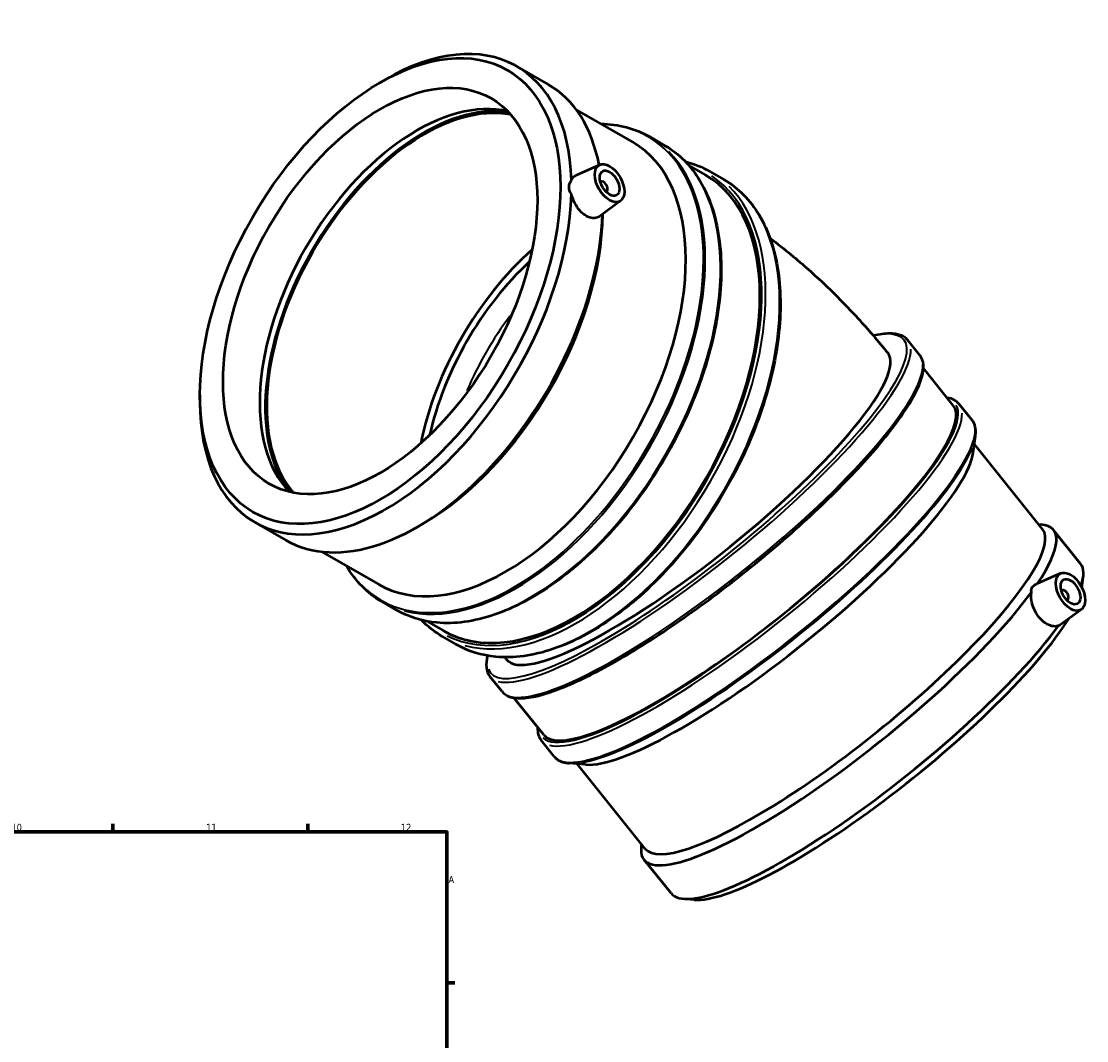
# Model space of a CAD drawing. Header units: millimetres. Extents: x -42 to 1051, y -95 to 1093.
# Tile 8 of 8: x 668 to 1051, y 499 to 866. Entities that reach past the tile are written whole.
import ezdxf

# ---------------------------------------------------------------- set-up
doc = ezdxf.new("R2010")
doc.units = ezdxf.units.MM
for name, color, linetype, lineweight in [('Border (ISO)', 7, 'Continuous', 70), ('Visible (ISO)', 7, 'Continuous', 50), ('Visible Narrow (ISO)', 7, 'Continuous', 35)]:
    doc.layers.add(name, color=color, linetype=linetype, lineweight=lineweight)
doc.styles.add('Note Text (ISO)', font='tahoma.ttf')

# ---------------------------------------------------------------- blocks, each defined once
blk = doc.blocks.new('Borders Default Border')
at = {"layer": 'Border (ISO)'}
for p, q in [((70.08, 574), (70.08, 576.9)), ((140.17, 574), (140.17, 576.9)), ((210.25, 574), (210.25, 576.9)), ((280.33, 574), (280.33, 576.9)), ((350.42, 574), (350.42, 576.9)), ((490.58, 574), (490.58, 576.9)), ((560.67, 574), (560.67, 576.9)), ((630.75, 574), (630.75, 576.9)), ((700.83, 574), (700.83, 576.9)), ((770.92, 574), (770.92, 576.9)), ((20, 519.75), (17.1, 519.75)), ((821, 519.75), (823.9, 519.75)), ((20, 445.5), (17.1, 445.5)), ((821, 445.5), (823.9, 445.5)), ((20, 371.25), (17.1, 371.25)), ((821, 371.25), (823.9, 371.25)), ((20, 222.75), (17.1, 222.75)), ((821, 222.75), (823.9, 222.75)), ((20, 148.5), (17.1, 148.5)), ((821, 148.5), (823.9, 148.5)), ((20, 74.25), (17.1, 74.25)), ((821, 74.25), (823.9, 74.25)), ((70.08, 20), (70.08, 17.1)), ((140.17, 20), (140.17, 17.1)), ((210.25, 20), (210.25, 17.1)), ((280.33, 20), (280.33, 17.1)), ((350.42, 20), (350.42, 17.1)), ((490.58, 20), (490.58, 17.1)), ((560.67, 20), (560.67, 17.1)), ((630.75, 20), (630.75, 17.1)), ((700.83, 20), (700.83, 17.1)), ((770.92, 20), (770.92, 17.1))]:
    blk.add_line(p, q, dxfattribs=at)
at = {"layer": 'Border (ISO)', "flags": 128}
for points in [[(420.5, 594), (420.5, 574), (414.73, 584), (426.27, 584), (420.5, 574)], [(20, 20), (20, 574), (821, 574), (821, 20), (20, 20)], [(0, 297), (20, 297), (10, 302.77), (10, 291.23), (20, 297)], [(841, 297), (821, 297), (831, 302.77), (831, 291.23), (821, 297)], [(420.5, 0), (420.5, 20), (414.73, 10), (426.27, 10), (420.5, 20)]]:
    blk.add_lwpolyline(points, dxfattribs=at)
at = {"layer": 'Border (ISO)', "color": 232, "true_color": 0xca0064, "char_height": 2.5, "attachment_point": 7, "style": 'Note Text (ISO)'}
for s, insert in [('1', (34.48, 574.4)), ('2', (104.37, 574.4)), ('3', (174.43, 574.35)), ('4', (244.42, 574.4)), ('5', (314.64, 574.35)), ('6', (384.66, 574.35)), ('7', (454.77, 574.4)), ('8', (524.81, 574.34)), ('9', (594.88, 574.35)), ('10', (664.29, 574.35)), ('11', (734.37, 574.4)), ('12', (804.46, 574.4)), ('A', (17.29, 555.62)), ('A', (821.59, 555.62)), ('B', (17.59, 481.38)), ('B', (821.89, 481.38)), ('C', (17.43, 407.08)), ('C', (821.73, 407.08)), ('D', (17.43, 332.88)), ('D', (821.73, 332.88)), ('E', (17.64, 258.63)), ('E', (821.94, 258.63)), ('F', (17.7, 184.38)), ('F', (822, 184.38)), ('G', (17.31, 110.08)), ('G', (821.61, 110.08)), ('H', (17.44, 35.88)), ('H', (821.74, 35.88)), ('1', (34.48, 17.1)), ('2', (104.37, 17.1)), ('3', (174.43, 17.05)), ('4', (244.42, 17.1)), ('5', (314.64, 17.05)), ('6', (384.66, 17.05)), ('7', (454.77, 17.1)), ('8', (524.81, 17.04)), ('9', (594.88, 17.05)), ('10', (664.29, 17.05)), ('11', (734.37, 17.1)), ('12', (804.46, 17.1))]:
    blk.add_mtext(s, dxfattribs=dict(at, insert=insert))

msp = doc.modelspace()

# ---------------------------------------------------------------- linework, layer by layer
at = {"layer": 'Visible (ISO)'}
for p, q in [((846.19, 849.342), (857.423, 842.873)), ((796.74, 843.395), (798.738, 844.555)), ((867.525, 833.782), (887.905, 822.046)), ((893.938, 824.073), (899.379, 820.939)), ((876.064, 813.938), (867.353, 810.095)), ((908.13, 813.673), (914.004, 810.29)), ((915.65, 811.57), (920.691, 808.667)), ((876.447, 807.829), (876.273, 807.728)), ((878.444, 804.362), (878.269, 804.262)), ((883.535, 800.964), (875.871, 795.382)), ((991.242, 745.422), (986.876, 750.851)), ((1003.238, 727.427), (992.523, 740.751)), ((732.126, 731.191), (732.126, 728.88)), ((1010.046, 722.042), (1005.333, 727.902)), ((1010.443, 710.432), (1011.237, 716.428)), ((1035.382, 682.934), (1010.842, 713.446)), ((751.804, 685.436), (763.036, 678.967)), ((812.487, 684.914), (810.489, 683.754)), ((1034.034, 684.609), (1034.818, 684.542)), ((1049.058, 670.456), (1039.33, 682.551)), ((775.97, 674.794), (796.35, 663.057)), ((1041.951, 667.019), (1033.28, 663.194)), ((1049.547, 661.939), (1050.035, 665.622)), ((1042.334, 660.909), (1042.16, 660.809)), ((797.624, 656.822), (803.066, 653.689)), ((1044.33, 657.443), (1044.156, 657.343)), ((1049.422, 654.045), (1041.58, 648.333)), ((813.743, 649.768), (819.617, 646.385)), ((819.336, 644.319), (824.378, 641.416)), ((840.847, 624.466), (836.481, 629.895)), ((855.851, 608.89), (845.136, 622.214)), ((859.651, 601.087), (854.938, 606.946)), ((870.906, 598.209), (864.879, 598.718)), ((892.416, 567.953), (867.877, 598.465)), ((891.069, 569.628), (890.966, 568.848)), ((901.671, 551.919), (891.943, 564.015)), ((909.995, 549.605), (906.183, 549.928))]:
    msp.add_line(p, q, dxfattribs=at)
for centre, major_axis, ratio, start_param, end_param in [((798.997, 767.389), (47.193, 81.953), 0.5780931, 5.5279893, 7.0705172), ((810.23, 760.92), (47.193, 81.953), 0.5780931, 5.692967, 6.2831853), ((810.23, 760.92), (-39.923, -69.327), 0.5780931, 3.3075226, 6.1172554), ((812.723, 759.484), (-40.297, -69.976), 0.5780931, 3.3615696, 6.0632083), ((812.723, 759.484), (-39.923, -69.327), 0.5780931, 3.3391497, 6.0856283), ((842.128, 742.552), (45.778, 79.494), 0.5780931, 3.1415927, 6.2831853), ((866.811, 728.338), (47.193, 81.953), 0.5780931, 3.1415927, 6.2831853), ((877.445, 806.096), (-0.998, 1.733), 0.5780931, 2.9593736, 6.4654043), ((798.997, 767.389), (-47.193, -81.953), 0.5780931, 5.4958534, 8.6053102), ((810.23, 760.92), (-47.193, -81.953), 0.5780931, 0, 2.3133903), ((812.236, 759.765), (-45.778, -79.494), 0.5780931, 0.7873319, 2.3430515), ((866.287, 728.639), (39.923, 69.327), 0.5780931, 1.0442257, 2.0973669), ((866.287, 728.639), (-37.926, -65.86), 0.5780931, 4.2182119, 5.2065661), ((911.088, 691.108), (68.574, 55.151), 0.2127125, 3.1415927, 6.2831853), ((929.545, 668.159), (-73.694, -59.268), 0.2127125, 0, 3.1415927), ((938.012, 657.63), (-71.483, -57.49), 0.2127125, 0.2194516, 2.922141), ((963.899, 625.443), (-71.483, -57.49), 0.2127125, 0, 3.1415927), ((965.636, 623.283), (73.694, 59.268), 0.2127125, 5.6824613, 6.5026369), ((975.364, 611.187), (73.694, 59.268), 0.2127125, 5.9616798, 6.2831853), ((965.636, 623.283), (-73.694, -59.268), 0.2127125, 6.0637337, 8.7595595), ((1043.332, 659.176), (0.998, -1.733), 0.5780931, 6.1009663, 9.606997), ((975.364, 611.187), (-73.694, -59.268), 0.2127125, 0, 2.4763742), ((977.102, 609.027), (-71.483, -57.49), 0.2127125, 0.2194516, 2.6052799)]:
    msp.add_ellipse(centre, major_axis=major_axis, ratio=ratio, start_param=start_param, end_param=end_param, dxfattribs=at)
for centre, major_axis in [((796.991, 768.544), (45.778, 79.494)), ((796.991, 768.544), (39.923, 69.327)), ((879.567, 807.317), (-3.743, 6.499)), ((879.567, 807.317), (-2.495, 4.333)), ((1045.454, 660.398), (-3.743, 6.499)), ((1045.454, 660.398), (-2.495, 4.333))]:
    msp.add_ellipse(centre, major_axis=major_axis, ratio=0.5780931, dxfattribs=at)
for points, knots in [([(876.41, 828.666), (879.606, 828.627), (882.684, 828.228), (888.558, 826.7), (891.35, 825.563), (893.938, 824.073)], [6.75356761, 6.75356761, 6.75356761, 6.75356761, 6.90918339, 6.90918339, 7.06664976, 7.06664976, 7.06664976, 7.06664976]), ([(899.379, 820.939), (904.536, 817.97), (908.874, 813.588), (915.514, 802.43), (917.792, 795.625), (920.052, 780.252), (920.01, 771.666), (917.597, 753.624), (915.225, 744.17), (908.398, 725.356), (903.946, 715.999), (893.415, 698.319), (887.338, 690), (874.163, 675.231), (867.068, 668.785), (852.56, 658.421), (845.149, 654.507), (830.757, 649.634), (823.775, 648.673), (812.16, 649.739), (807.336, 651.23), (803.066, 653.689)], [0.7834645, 0.7834645, 0.7834645, 0.7834645, 1.0972449, 1.0972449, 1.415361, 1.415361, 1.7367848, 1.7367848, 2.0584151, 2.0584151, 2.379761, 2.379761, 2.7010023, 2.7010023, 3.0223861, 3.0223861, 3.3440535, 3.3440535, 3.6652531, 3.6652531, 3.9250571, 3.9250571, 3.9250571, 3.9250571]), ([(865.834, 808.362), (865.852, 808.41), (865.871, 808.457), (866.17, 809.172), (866.595, 809.669), (867.176, 810.011), (867.263, 810.055), (867.353, 810.095)], [4.15048207, 4.15048207, 4.15048207, 4.15048207, 4.17294844, 4.17294844, 4.49380953, 4.49380953, 4.54712359, 4.54712359, 4.54712359, 4.54712359]), ([(920.691, 808.667), (925.848, 805.697), (930.186, 801.316), (936.826, 790.158), (939.104, 783.352), (941.364, 767.979), (941.322, 759.393), (938.909, 741.351), (936.537, 731.897), (929.71, 713.083), (925.259, 703.726), (914.728, 686.047), (908.65, 677.727), (895.476, 662.958), (888.38, 656.512), (873.872, 646.148), (866.462, 642.234), (852.07, 637.362), (845.087, 636.4), (833.473, 637.466), (828.648, 638.957), (824.378, 641.416)], [0.7834645, 0.7834645, 0.7834645, 0.7834645, 1.0972449, 1.0972449, 1.415361, 1.415361, 1.7367848, 1.7367848, 2.0584151, 2.0584151, 2.379761, 2.379761, 2.7010023, 2.7010023, 3.0223861, 3.0223861, 3.3440535, 3.3440535, 3.6652531, 3.6652531, 3.9250571, 3.9250571, 3.9250571, 3.9250571]), ([(865.834, 803.393), (865.787, 803.461), (865.743, 803.529), (865.247, 804.326), (865.005, 805.13), (865.005, 806.664), (865.247, 807.456), (865.743, 808.23), (865.787, 808.296), (865.834, 808.362)], [1.52262875, 1.52262875, 1.52262875, 1.52262875, 1.54914018, 1.54914018, 1.83052548, 1.83052548, 2.11191077, 2.11191077, 2.1384222, 2.1384222, 2.1384222, 2.1384222]), ([(875.87, 795.382), (875.783, 795.319), (875.694, 795.26), (875.036, 794.874), (874.324, 794.704), (872.79, 794.813), (871.969, 795.093), (870.455, 795.965), (869.662, 796.614), (868.231, 798.212), (867.592, 799.161), (866.595, 801.054), (866.17, 802.124), (865.871, 803.247), (865.852, 803.32), (865.834, 803.393)], [1.8743838, 1.8743838, 1.8743838, 1.8743838, 1.9257513, 1.9257513, 2.2469048, 2.2469048, 2.5680582, 2.5680582, 2.8892117, 2.8892117, 3.2103652, 3.2103652, 3.5312263, 3.5312263, 3.5536926, 3.5536926, 3.5536926, 3.5536926]), ([(937.324, 787.556), (939.876, 785.641), (942.377, 783.675), (949.128, 778.128), (953.276, 774.448), (961.291, 766.822), (965.157, 762.876), (972.615, 754.742), (976.206, 750.555), (979.662, 746.259)], [4.86208382, 4.86208382, 4.86208382, 4.86208382, 4.92182849, 4.92182849, 5.02654825, 5.02654825, 5.131268, 5.131268, 5.23598776, 5.23598776, 5.23598776, 5.23598776]), ([(986.876, 750.851), (985.503, 752.559), (983.158, 753.303), (978.516, 753.249), (976.611, 752.987), (974.483, 752.496)], [0.63308253, 0.63308253, 0.63308253, 0.63308253, 0.89760318, 0.89760318, 1.04737102, 1.04737102, 1.04737102, 1.04737102]), ([(840.847, 624.466), (842.221, 622.758), (844.566, 622.014), (851.266, 622.092), (856.15, 623.331), (867.771, 627.9), (874.441, 631.184), (888.938, 639.438), (896.75, 644.391), (912.765, 655.474), (920.963, 661.599), (936.931, 674.41), (944.699, 681.092), (959.027, 694.346), (965.585, 700.916), (976.838, 713.294), (981.527, 719.098), (988.583, 729.409), (990.934, 733.89), (992.874, 740.817), (992.745, 743.554), (991.242, 745.422)], [3.7746752, 3.7746752, 3.7746752, 3.7746752, 4.0391958, 4.0391958, 4.3726215, 4.3726215, 4.6971852, 4.6971852, 5.0187947, 5.0187947, 5.3396285, 5.3396285, 5.6602849, 5.6602849, 5.9811049, 5.9811049, 6.302662, 6.302662, 6.6269652, 6.6269652, 6.9162678, 6.9162678, 6.9162678, 6.9162678]), ([(1011.237, 716.428), (1011.297, 716.877), (1011.331, 717.313), (1011.346, 718.156), (1011.327, 718.563), (1011.232, 719.349), (1011.156, 719.728), (1010.943, 720.453), (1010.807, 720.799), (1010.472, 721.452), (1010.273, 721.759), (1010.046, 722.042)], [0.4136309, 0.4136309, 0.4136309, 0.4136309, 0.45752122, 0.45752122, 0.50141155, 0.50141155, 0.54530188, 0.54530188, 0.58919221, 0.58919221, 0.63308253, 0.63308253, 0.63308253, 0.63308253]), ([(797.624, 656.822), (795.036, 658.313), (792.652, 660.156), (788.383, 664.47), (786.492, 666.932), (784.854, 669.677)], [3.92505711, 3.92505711, 3.92505711, 3.92505711, 4.08252348, 4.08252348, 4.23813926, 4.23813926, 4.23813926, 4.23813926]), ([(1041.126, 648.143), (1041.081, 648.126), (1041.035, 648.11), (1040.328, 647.88), (1039.553, 647.872), (1038.025, 648.215), (1037.171, 648.589), (1035.526, 649.715), (1034.737, 650.467), (1034.081, 651.282), (1033.426, 652.097), (1032.818, 653.083), (1031.894, 655.15), (1031.579, 656.231), (1031.26, 658.183), (1031.236, 659.184), (1031.378, 660.118), (1031.388, 660.179), (1031.398, 660.239)], [4.1504821, 4.1504821, 4.1504821, 4.1504821, 4.1729484, 4.1729484, 4.4938095, 4.4938095, 4.814963, 4.814963, 5.1361165, 5.1361165, 5.1361165, 5.4572699, 5.4572699, 5.7784234, 5.7784234, 6.0992845, 6.0992845, 6.1217509, 6.1217509, 6.1217509, 6.1217509]), ([(1031.398, 660.239), (1031.384, 660.293), (1031.372, 660.347), (1031.25, 660.972), (1031.37, 661.535), (1032.025, 662.469), (1032.575, 662.882), (1033.28, 663.194)], [1.52262875, 1.52262875, 1.52262875, 1.52262875, 1.54914018, 1.54914018, 1.83052548, 1.83052548, 2.1046561, 2.1046561, 2.1046561, 2.1046561]), ([(1041.58, 648.336), (1041.452, 648.242), (1041.327, 648.181), (1041.181, 648.15), (1041.154, 648.145), (1041.126, 648.143)], [2.00029241, 2.00029241, 2.00029241, 2.00029241, 2.11191077, 2.11191077, 2.1384222, 2.1384222, 2.1384222, 2.1384222]), ([(859.651, 601.087), (859.878, 600.803), (860.136, 600.543), (860.702, 600.076), (861.011, 599.869), (861.673, 599.506), (862.027, 599.35), (862.774, 599.089), (863.168, 598.983), (863.994, 598.817), (864.427, 598.757), (864.879, 598.718)], [3.77467519, 3.77467519, 3.77467519, 3.77467519, 3.81856552, 3.81856552, 3.86245584, 3.86245584, 3.90634617, 3.90634617, 3.9502365, 3.9502365, 3.99412683, 3.99412683, 3.99412683, 3.99412683])]:
    msp.add_open_spline(points, degree=3, knots=knots, dxfattribs=at)
for points in [[(906.841, 815.085), (909.971, 814.317), (912.923, 813.14), (915.65, 811.57)], [(1005.333, 727.902), (1004.357, 729.116), (1002.863, 729.854), (1001.045, 730.154)], [(819.336, 644.319), (816.61, 645.889), (814.11, 647.852), (811.874, 650.174)], [(835.662, 637.385), (834.863, 634.294), (835.038, 631.69), (836.481, 629.895)], [(841.806, 636.825), (842.042, 636.539), (842.278, 636.25), (842.514, 635.957)], [(853.658, 611.617), (853.561, 609.777), (853.962, 608.16), (854.938, 606.946)]]:
    msp.add_open_spline(points, degree=3, dxfattribs=at)
at = {"layer": 'Visible Narrow (ISO)'}
for centre, major_axis, ratio, start_param, end_param in [((845.299, 740.726), (48.016, 83.38), 0.5780931, 3.0228133, 6.4019647), ((845.781, 740.448), (-48.157, -83.625), 0.5780931, 0.1570796, 2.984513), ((851.222, 737.314), (48.157, 83.625), 0.5780931, 3.2986723, 6.1261057), ((866.811, 728.338), (47.675, 82.789), 0.5780931, 3.1808316, 6.2439464), ((867.493, 727.945), (-48.157, -83.625), 0.5780931, 0.1570796, 2.984513), ((872.535, 725.041), (48.157, 83.625), 0.5780931, 3.2986723, 6.1261057), ((873.217, 724.648), (37.926, 65.86), 0.5780931, 1.3653603, 1.7762324), ((911.088, 691.108), (74.446, 59.873), 0.2127125, 3.0708846, 6.4960111), ((911.679, 690.373), (-75.197, -60.478), 0.2127125, 0.1570796, 2.984513), ((916.045, 684.944), (75.197, 60.478), 0.2127125, 3.2986723, 6.1261057), ((929.545, 668.159), (74.446, 59.873), 0.2127125, 3.1706439, 6.254134), ((930.136, 667.424), (-75.197, -60.478), 0.2127125, 0.1570796, 2.984513), ((934.848, 661.565), (75.197, 60.478), 0.2127125, 3.2986723, 6.1261057), ((935.266, 661.045), (-74.977, -60.301), 0.2127125, 0.3545861, 2.7870065)]:
    msp.add_ellipse(centre, major_axis=major_axis, ratio=ratio, start_param=start_param, end_param=end_param, dxfattribs=at)

# ---------------------------------------------------------------- block references
msp.add_blockref('Borders Default Border', (0, 0))

doc.saveas('drawing.dxf')
